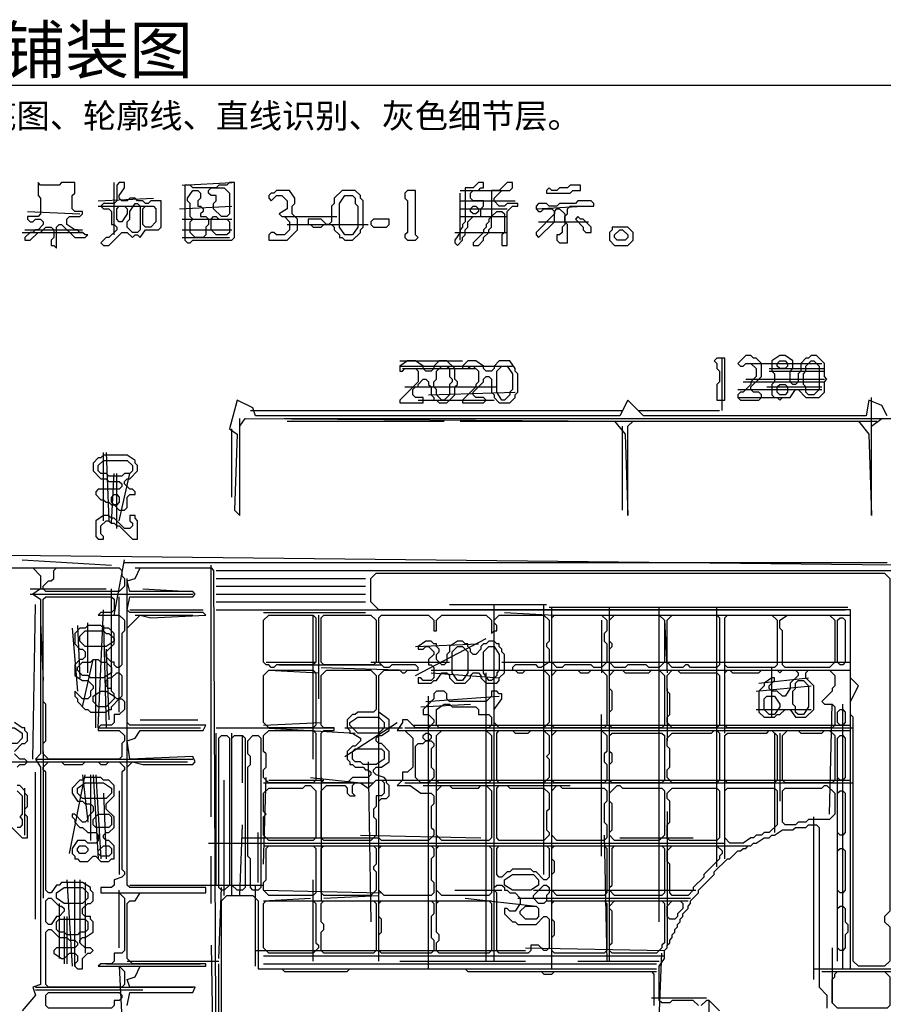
# Model space of a CAD drawing. Header units: millimetres. Extents: x -171 to 29168, y -21389 to 9617.
# Tile 53 of 60: x 11524 to 14160, y 6612 to 9617. Entities that reach past the tile are written whole.
import ezdxf

# ---------------------------------------------------------------- set-up
doc = ezdxf.new("R2010")
doc.units = ezdxf.units.MM
for name, color, linetype in [('REFERENCE_FRAME', 3, 'Continuous'), ('REFERENCE_TEXT', 2, 'Continuous'), ('TRACE_CONTOUR_FINE', 8, 'Continuous'), ('TRACE_CONTOUR_MAJOR', 7, 'Continuous'), ('TRACE_DARK_PIXELS', 250, 'Continuous'), ('TRACE_STRAIGHT_LINES', 4, 'Continuous')]:
    doc.layers.add(name, color=color, linetype=linetype)
doc.styles.add('CHINESE', font='simhei.ttf')

msp = doc.modelspace()

# ---------------------------------------------------------------- linework, layer by layer
at = {"layer": 'REFERENCE_FRAME'}
msp.add_lwpolyline([(10115.4, -184.6), (18884.6, -184.6), (18884.6, 9416.6), (10115.4, 9416.6)], close=True, dxfattribs=at)
at = {"layer": 'TRACE_CONTOUR_FINE'}
for points in [[(12900, 9040), (12908, 9048), (12916, 9048), (12924, 9040), (12924, 9032), (12916, 9024), (12908, 9024), (12900, 9032)], [(13228, 9016), (13220, 9008), (13244, 8984), (13244, 8976), (13252, 8968), (13268, 8968), (13268, 8984), (13244, 9008), (13236, 9008)], [(13340, 8960), (13356, 8976), (13364, 8976), (13380, 8960), (13380, 8952), (13372, 8944), (13348, 8944), (13340, 8952)], [(13836, 8568), (13844, 8576), (13860, 8576), (13868, 8568), (13868, 8560), (13860, 8552), (13844, 8552), (13836, 8560)], [(13836, 8496), (13844, 8504), (13860, 8504), (13868, 8496), (13868, 8480), (13860, 8472), (13844, 8472), (13836, 8480)], [(11804, 8160), (11812, 8168), (11820, 8168), (11828, 8160), (11828, 8144), (11820, 8136), (11812, 8136), (11804, 8144)], [(14028, 7512), (14036, 7512), (14044, 7504), (14044, 7472), (14036, 7464), (14028, 7464), (14020, 7472), (14020, 7504)], [(12756, 7432), (12764, 7440), (12772, 7440), (12780, 7432), (12780, 7424), (12772, 7416), (12764, 7416), (12756, 7424)], [(11700, 7088), (11708, 7096), (11724, 7096), (11732, 7088), (11732, 7080), (11724, 7072), (11708, 7072), (11700, 7080)], [(11764, 7080), (11780, 7096), (11796, 7096), (11804, 7088), (11804, 7072), (11796, 7064), (11772, 7064), (11764, 7072)]]:
    msp.add_lwpolyline(points, close=True, dxfattribs=at)
at = {"layer": 'TRACE_CONTOUR_MAJOR'}
for points in [[(11580, 9120), (11580, 9080), (11588, 9072), (11588, 9024), (11580, 9016), (11548, 9016), (11548, 9008), (11556, 9000), (11564, 9000), (11572, 9008), (11588, 9008), (11596, 9000), (11596, 8992), (11580, 8976), (11572, 8976), (11564, 8968), (11556, 8968), (11540, 8952), (11540, 8944), (11556, 8944), (11580, 8968), (11588, 8968), (11604, 8984), (11620, 8984), (11628, 8976), (11628, 8952), (11620, 8944), (11620, 8928), (11628, 8928), (11636, 8920), (11636, 8984), (11644, 8992), (11652, 8992), (11692, 8952), (11724, 8952), (11732, 8960), (11724, 8960), (11716, 8968), (11708, 8968), (11700, 8976), (11692, 8976), (11668, 8992), (11668, 9008), (11676, 9016), (11708, 9016), (11716, 9024), (11716, 9032), (11692, 9032), (11684, 9040), (11684, 9080), (11692, 9088), (11692, 9120), (11652, 9120), (11644, 9112), (11588, 9112)], [(11956, 9064), (11924, 9064), (11916, 9056), (11908, 9056), (11900, 9064), (11884, 9064), (11876, 9072), (11860, 9072), (11852, 9064), (11836, 9064), (11828, 9072), (11828, 9080), (11844, 9104), (11844, 9120), (11828, 9120), (11820, 9112), (11820, 9064), (11812, 9056), (11780, 9056), (11772, 9048), (11780, 9040), (11796, 9040), (11804, 9032), (11804, 8992), (11812, 8992), (11820, 8984), (11820, 8976), (11796, 8952), (11788, 8952), (11772, 8936), (11780, 8928), (11796, 8928), (11836, 8968), (11852, 8968), (11868, 8952), (11876, 8960), (11884, 8960), (11892, 8952), (11908, 8976), (11948, 8976), (11956, 8984)], [(12180, 9120), (12164, 9120), (12156, 9112), (12132, 9112), (12124, 9104), (12052, 9104), (12044, 9112), (12028, 9112), (12028, 8944), (12036, 8936), (12044, 8936), (12052, 8944), (12172, 8944), (12180, 8952)], [(12940, 9120), (12924, 9120), (12908, 9104), (12884, 9104), (12884, 9000), (12876, 8992), (12876, 8984), (12868, 8976), (12868, 8968), (12852, 8944), (12852, 8936), (12860, 8928), (12876, 8944), (12876, 8952), (12884, 8960), (12884, 8976), (12892, 8984), (12892, 9000), (12908, 9016), (12932, 9016), (12932, 9040), (12940, 9048), (12940, 9064), (12908, 9064), (12900, 9072), (12900, 9088), (12908, 9096), (12924, 9096), (12932, 9104), (12940, 9104)], [(13028, 9120), (13012, 9120), (12988, 9096), (12964, 9096), (12964, 9016), (12956, 9008), (12956, 9000), (12948, 8992), (12948, 8984), (12940, 8976), (12940, 8968), (12908, 8936), (12908, 8928), (12924, 8928), (12940, 8944), (12940, 8952), (12956, 8968), (12956, 8976), (12964, 8984), (12964, 9016), (12980, 9032), (12996, 9032), (13004, 9024), (13004, 8968), (12996, 8960), (12996, 8928), (13012, 8928), (13012, 9032), (13028, 9048), (13044, 9048), (13044, 9056), (13012, 9056), (13004, 9048), (12988, 9048), (12972, 9064), (12972, 9072), (12996, 9096), (13020, 9096), (13028, 9104)], [(13236, 9112), (13204, 9112), (13196, 9104), (13172, 9104), (13164, 9096), (13148, 9096), (13140, 9104), (13132, 9096), (13132, 9088), (13204, 9088), (13212, 9096), (13236, 9096)], [(12052, 9096), (12068, 9096), (12076, 9088), (12076, 9072), (12068, 9064), (12068, 9048), (12076, 9048), (12084, 9040), (12084, 9032), (12076, 9024), (12076, 9016), (12092, 9016), (12100, 9008), (12100, 8992), (12092, 8984), (12092, 8960), (12084, 8952), (12060, 8952), (12044, 8968), (12044, 9000), (12052, 9008), (12044, 9016), (12044, 9056), (12036, 9064), (12036, 9072)], [(12108, 9104), (12148, 9104), (12164, 9088), (12164, 9024), (12156, 9016), (12140, 9016), (12116, 9040), (12116, 9056), (12124, 9064), (12124, 9080), (12108, 9080), (12100, 9088), (12100, 9096)], [(12308, 9096), (12300, 9088), (12292, 9088), (12284, 9080), (12284, 9072), (12292, 9064), (12308, 9080), (12324, 9080), (12340, 9064), (12340, 9040), (12316, 9024), (12324, 9016), (12332, 9016), (12348, 9000), (12348, 8976), (12332, 8960), (12308, 8960), (12300, 8968), (12292, 8968), (12284, 8960), (12284, 8944), (12340, 8944), (12372, 8976), (12372, 9008), (12356, 9024), (12356, 9048), (12364, 9056), (12364, 9072), (12348, 9096)], [(12508, 9096), (12484, 9072), (12484, 9056), (12476, 9048), (12476, 9000), (12468, 8992), (12460, 8992), (12444, 9008), (12404, 9008), (12404, 8992), (12412, 8992), (12420, 8984), (12444, 8984), (12452, 8992), (12476, 8992), (12484, 8984), (12484, 8976), (12500, 8960), (12500, 8952), (12508, 8952), (12516, 8944), (12540, 8944), (12564, 8968), (12564, 8976), (12572, 8984), (12572, 9064), (12564, 9072), (12564, 9080), (12548, 9096)], [(12516, 9080), (12540, 9080), (12548, 9072), (12548, 9056), (12556, 9048), (12556, 8984), (12540, 8960), (12516, 8960), (12500, 8984), (12500, 9056)], [(12708, 9096), (12700, 9088), (12700, 9072), (12708, 9064), (12708, 8968), (12700, 8960), (12700, 8952), (12708, 8944), (12732, 8944), (12740, 8952), (12732, 8960), (12732, 9096)], [(11828, 9048), (11844, 9048), (11852, 9040), (11852, 9024), (11836, 9000), (11828, 9000), (11820, 9008), (11820, 9040)], [(11876, 9056), (11884, 9056), (11892, 9048), (11892, 8976), (11884, 8968), (11868, 8968), (11852, 8984), (11852, 9000), (11860, 9008), (11860, 9032)], [(11908, 9048), (11932, 9048), (11940, 9040), (11940, 9000), (11924, 8984), (11908, 8984), (11900, 8992), (11900, 9040)], [(13276, 9056), (13268, 9064), (13228, 9064), (13220, 9056), (13172, 9056), (13164, 9048), (13140, 9048), (13132, 9056), (13108, 9056), (13100, 9048), (13100, 9040), (13108, 9032), (13116, 9032), (13124, 9040), (13148, 9040), (13156, 9032), (13156, 9024), (13100, 8968), (13100, 8960), (13108, 8952), (13156, 9000), (13156, 9032), (13164, 9040), (13172, 9040), (13188, 9024), (13188, 8992), (13180, 8984), (13180, 8968), (13172, 8960), (13164, 8960), (13164, 8944), (13172, 8936), (13196, 8936), (13196, 8992), (13188, 9000), (13188, 9016), (13196, 9024), (13196, 9040), (13204, 9048), (13276, 9048)], [(12108, 9008), (12116, 9016), (12124, 9016), (12132, 9008), (12156, 9008), (12164, 9000), (12164, 8968), (12156, 8960), (12124, 8960), (12108, 8976)], [(12596, 9000), (12596, 8992), (12604, 8984), (12644, 8984), (12652, 8992), (12652, 9008), (12604, 9008)], [(13324, 8968), (13324, 8944), (13340, 8928), (13380, 8928), (13396, 8944), (13396, 8968), (13380, 8984), (13332, 8984), (13332, 8976)], [(12684, 8560), (12684, 8544), (12692, 8544), (12700, 8552), (12732, 8552), (12740, 8544), (12740, 8512), (12684, 8456), (12684, 8448), (12756, 8448), (12756, 8464), (12732, 8464), (12724, 8472), (12724, 8488), (12732, 8496), (12740, 8496), (12740, 8504), (12756, 8520), (12764, 8520), (12772, 8512), (12772, 8504), (12780, 8496), (12780, 8472), (12788, 8464), (12788, 8456), (12796, 8456), (12804, 8448), (12828, 8448), (12852, 8472), (12852, 8496), (12860, 8504), (12860, 8512), (12852, 8520), (12852, 8552), (12828, 8576), (12804, 8576), (12788, 8560), (12788, 8552), (12780, 8544), (12764, 8544), (12756, 8552), (12756, 8560), (12732, 8576), (12708, 8576)], [(12876, 8560), (12876, 8552), (12892, 8552), (12900, 8560), (12908, 8560), (12924, 8544), (12924, 8512), (12916, 8504), (12916, 8496), (12876, 8456), (12876, 8448), (12940, 8448), (12948, 8456), (12940, 8464), (12916, 8464), (12908, 8472), (12908, 8480), (12940, 8512), (12940, 8520), (12948, 8528), (12956, 8528), (12964, 8520), (12964, 8480), (12972, 8472), (12972, 8464), (12988, 8448), (13020, 8448), (13036, 8464), (13036, 8472), (13044, 8480), (13044, 8536), (13036, 8544), (13036, 8552), (13020, 8576), (12988, 8576), (12972, 8560), (12972, 8552), (12964, 8544), (12948, 8544), (12940, 8552), (12940, 8560), (12916, 8576), (12892, 8576)], [(13652, 8584), (13644, 8576), (13652, 8568), (13652, 8552), (13660, 8544), (13660, 8512), (13652, 8504), (13652, 8456), (13676, 8456), (13676, 8584)], [(13740, 8592), (13716, 8568), (13724, 8560), (13732, 8560), (13740, 8568), (13756, 8568), (13772, 8552), (13772, 8528), (13756, 8512), (13756, 8504), (13732, 8480), (13724, 8480), (13716, 8472), (13716, 8464), (13724, 8456), (13780, 8456), (13788, 8464), (13788, 8472), (13780, 8480), (13764, 8480), (13756, 8488), (13756, 8496), (13788, 8528), (13788, 8568), (13772, 8584), (13764, 8584), (13756, 8592)], [(13820, 8576), (13820, 8544), (13828, 8536), (13828, 8512), (13820, 8504), (13820, 8472), (13828, 8464), (13836, 8464), (13844, 8456), (13852, 8464), (13876, 8464), (13892, 8488), (13900, 8488), (13924, 8464), (13964, 8464), (13980, 8480), (13980, 8512), (13988, 8520), (13980, 8528), (13980, 8568), (13956, 8592), (13940, 8592), (13932, 8584), (13924, 8584), (13908, 8568), (13908, 8544), (13900, 8536), (13900, 8512), (13892, 8504), (13884, 8504), (13876, 8512), (13876, 8544), (13884, 8552), (13884, 8576), (13860, 8592), (13844, 8592)], [(13940, 8576), (13948, 8576), (13964, 8560), (13964, 8488), (13948, 8472), (13932, 8472), (13924, 8480), (13924, 8496), (13916, 8504), (13916, 8536), (13924, 8544), (13924, 8560)], [(12812, 8560), (12828, 8560), (12836, 8552), (12836, 8528), (12844, 8520), (12844, 8512), (12836, 8504), (12836, 8472), (12820, 8456), (12812, 8456), (12796, 8472), (12796, 8488), (12788, 8496), (12788, 8512), (12796, 8520), (12796, 8544)], [(12996, 8560), (13012, 8560), (13028, 8536), (13028, 8488), (13020, 8480), (13020, 8472), (13004, 8456), (12996, 8456), (12980, 8480), (12980, 8544)], [(11780, 8288), (11772, 8280), (11764, 8280), (11748, 8264), (11748, 8240), (11772, 8216), (11788, 8216), (11796, 8208), (11828, 8208), (11836, 8200), (11836, 8192), (11828, 8184), (11764, 8184), (11756, 8176), (11756, 8168), (11772, 8152), (11780, 8152), (11788, 8144), (11796, 8144), (11804, 8136), (11812, 8136), (11828, 8120), (11844, 8120), (11852, 8128), (11852, 8160), (11860, 8168), (11876, 8168), (11876, 8176), (11868, 8184), (11860, 8184), (11844, 8200), (11844, 8208), (11852, 8216), (11860, 8216), (11884, 8240), (11884, 8256), (11876, 8264), (11876, 8272), (11852, 8288)], [(11764, 8256), (11780, 8272), (11852, 8272), (11868, 8256), (11868, 8240), (11860, 8232), (11844, 8232), (11836, 8224), (11796, 8224), (11788, 8232), (11772, 8232), (11764, 8240)], [(11756, 8088), (11756, 8040), (11764, 8032), (11780, 8032), (11780, 8040), (11772, 8048), (11772, 8072), (11788, 8088), (11796, 8088), (11804, 8080), (11812, 8080), (11820, 8072), (11828, 8072), (11868, 8032), (11884, 8032), (11884, 8088), (11876, 8096), (11876, 8104), (11860, 8104), (11860, 8088), (11868, 8080), (11868, 8072), (11860, 8064), (11844, 8064), (11812, 8096), (11804, 8096), (11796, 8104), (11780, 8104)], [(11596, 7880), (11596, 7888), (11612, 7904), (11620, 7904), (11628, 7912), (11628, 7936), (11636, 7944), (11828, 7944), (11836, 7936), (11836, 7920), (11844, 7912), (11844, 7888), (11828, 7872), (11604, 7872)], [(12596, 7912), (12612, 7928), (14164, 7928), (14180, 7912), (14180, 6896), (14164, 6880), (14164, 6864), (14180, 6848), (14180, 6744), (14164, 6728), (14084, 6728), (14068, 6744), (14068, 7488), (14060, 7496), (14060, 7536), (14084, 7584), (14060, 7608), (14060, 7816), (12620, 7816), (12596, 7840)], [(11604, 7856), (11804, 7856), (11812, 7848), (11812, 7816), (11804, 7808), (11772, 7808), (11764, 7800), (11828, 7800), (11844, 7784), (11844, 7752), (11836, 7744), (11836, 7648), (11828, 7640), (11820, 7640), (11812, 7648), (11812, 7656), (11804, 7656), (11788, 7672), (11788, 7688), (11812, 7712), (11812, 7744), (11796, 7760), (11780, 7760), (11772, 7768), (11732, 7768), (11724, 7760), (11708, 7760), (11692, 7744), (11692, 7712), (11708, 7696), (11716, 7696), (11724, 7688), (11724, 7672), (11716, 7664), (11708, 7664), (11692, 7648), (11692, 7616), (11716, 7600), (11732, 7600), (11748, 7584), (11748, 7576), (11740, 7568), (11740, 7552), (11732, 7544), (11716, 7544), (11692, 7568), (11692, 7552), (11700, 7544), (11700, 7536), (11724, 7512), (11732, 7512), (11740, 7504), (11788, 7504), (11796, 7512), (11804, 7512), (11804, 7520), (11828, 7544), (11836, 7544), (11844, 7536), (11844, 7512), (11828, 7496), (11812, 7496), (11812, 7472), (11804, 7464), (11772, 7464), (11764, 7456), (11764, 7448), (11828, 7448), (11844, 7432), (11844, 7416), (11836, 7408), (11836, 7368), (11828, 7360), (11612, 7360), (11596, 7376), (11596, 7408), (11604, 7416), (11604, 7528), (11596, 7536), (11596, 7848)], [(12268, 7784), (12284, 7800), (12420, 7800), (12428, 7792), (12428, 7656), (12420, 7648), (12308, 7648), (12300, 7640), (12292, 7640), (12284, 7648), (12276, 7648), (12268, 7656)], [(12444, 7792), (12452, 7800), (12596, 7800), (12612, 7784), (12612, 7656), (12604, 7648), (12452, 7648), (12444, 7656)], [(13124, 7800), (13140, 7784), (13140, 7720), (13132, 7712), (13132, 7704), (13140, 7696), (13140, 7656), (13116, 7640), (13108, 7640), (13100, 7648), (13036, 7648), (13028, 7640), (13028, 7632), (13036, 7632), (13044, 7624), (13060, 7624), (13068, 7632), (13124, 7632), (13140, 7616), (13140, 7472), (13124, 7456), (12988, 7456), (12972, 7472), (12972, 7512), (12996, 7544), (12996, 7560), (12988, 7560), (12980, 7568), (12964, 7568), (12964, 7552), (12948, 7536), (12836, 7536), (12828, 7544), (12828, 7560), (12820, 7568), (12796, 7568), (12788, 7560), (12788, 7544), (12756, 7512), (12756, 7496), (12772, 7496), (12788, 7480), (12788, 7472), (12772, 7456), (12732, 7456), (12708, 7480), (12692, 7480), (12692, 7472), (12676, 7448), (12700, 7448), (12724, 7424), (12724, 7336), (12708, 7320), (12692, 7320), (12692, 7296), (12676, 7280), (12716, 7280), (12748, 7256), (12780, 7256), (12788, 7248), (12788, 7224), (12780, 7216), (12780, 7152), (12788, 7144), (12788, 7128), (12772, 7112), (12628, 7112), (12620, 7120), (12620, 7232), (12628, 7240), (12644, 7240), (12652, 7248), (12652, 7280), (12644, 7288), (12644, 7296), (12636, 7304), (12612, 7312), (12604, 7320), (12604, 7328), (12612, 7336), (12628, 7336), (12652, 7352), (12652, 7384), (12628, 7408), (12620, 7408), (12612, 7416), (12612, 7424), (12620, 7432), (12628, 7432), (12652, 7448), (12652, 7480), (12620, 7504), (12620, 7616), (12636, 7632), (12684, 7632), (12692, 7624), (12700, 7624), (12708, 7632), (12740, 7632), (12740, 7640), (12732, 7648), (12660, 7648), (12652, 7640), (12636, 7640), (12620, 7656), (12620, 7792), (12628, 7800), (12772, 7800), (12788, 7784), (12788, 7752), (12796, 7752), (12796, 7784), (12812, 7800), (12948, 7800), (12964, 7784), (12964, 7744), (12972, 7752), (12980, 7752), (12980, 7768), (12972, 7776), (12972, 7784), (12988, 7800)], [(13148, 7792), (13156, 7800), (13300, 7800), (13316, 7784), (13316, 7752), (13308, 7744), (13308, 7720), (13316, 7712), (13316, 7656), (13300, 7640), (13276, 7640), (13268, 7648), (13188, 7648), (13180, 7640), (13164, 7640), (13148, 7656)], [(13340, 7800), (13476, 7800), (13492, 7784), (13492, 7656), (13476, 7640), (13444, 7640), (13436, 7648), (13380, 7648), (13372, 7640), (13340, 7640), (13324, 7656), (13324, 7696), (13332, 7704), (13332, 7712), (13324, 7720), (13324, 7784)], [(13516, 7800), (13652, 7800), (13660, 7792), (13660, 7648), (13652, 7640), (13572, 7640), (13564, 7648), (13556, 7648), (13548, 7640), (13516, 7640), (13500, 7656), (13500, 7784)], [(13676, 7792), (13684, 7800), (13820, 7800), (13836, 7784), (13836, 7648), (13828, 7640), (13684, 7640), (13676, 7648)], [(13844, 7784), (13868, 7800), (13996, 7800), (14012, 7784), (14012, 7656), (13996, 7640), (13860, 7640), (13852, 7648), (13852, 7752), (13844, 7760)], [(14028, 7792), (14036, 7792), (14044, 7784), (14044, 7656), (14036, 7648), (14028, 7648), (14020, 7656), (14020, 7784)], [(11708, 7736), (11724, 7752), (11780, 7752), (11788, 7744), (11796, 7744), (11812, 7728), (11812, 7720), (11788, 7704), (11724, 7704), (11708, 7720)], [(12740, 7704), (12740, 7696), (12756, 7696), (12764, 7704), (12772, 7704), (12788, 7688), (12788, 7680), (12772, 7664), (12772, 7648), (12780, 7648), (12788, 7640), (12788, 7608), (12780, 7600), (12756, 7600), (12748, 7608), (12740, 7608), (12740, 7592), (12780, 7592), (12788, 7600), (12796, 7600), (12812, 7624), (12828, 7624), (12836, 7616), (12836, 7608), (12852, 7592), (12884, 7592), (12900, 7608), (12900, 7616), (12908, 7624), (12924, 7624), (12932, 7616), (12932, 7608), (12948, 7592), (12980, 7592), (12988, 7600), (12988, 7608), (13004, 7624), (13004, 7680), (12996, 7688), (12996, 7696), (12988, 7704), (12988, 7712), (12980, 7712), (12972, 7720), (12956, 7720), (12948, 7712), (12940, 7712), (12932, 7704), (12932, 7696), (12916, 7680), (12908, 7680), (12900, 7688), (12900, 7696), (12892, 7704), (12892, 7712), (12884, 7712), (12876, 7720), (12860, 7720), (12836, 7704), (12836, 7688), (12828, 7680), (12828, 7656), (12820, 7648), (12812, 7648), (12796, 7664), (12796, 7680), (12804, 7688), (12804, 7696), (12796, 7704), (12796, 7712), (12788, 7712), (12780, 7720), (12764, 7720)], [(12860, 7704), (12876, 7704), (12892, 7688), (12892, 7624), (12876, 7600), (12860, 7600), (12844, 7624), (12844, 7688)], [(12956, 7704), (12972, 7704), (12988, 7680), (12988, 7632), (12980, 7624), (12980, 7616), (12964, 7600), (12956, 7600), (12940, 7624), (12940, 7688)], [(11700, 7640), (11716, 7656), (11740, 7656), (11748, 7664), (11764, 7664), (11772, 7656), (11788, 7656), (11804, 7640), (11804, 7624), (11780, 7608), (11740, 7608), (11732, 7616), (11716, 7616), (11700, 7632)], [(11820, 7624), (11828, 7624), (11836, 7616), (11836, 7552), (11828, 7544), (11820, 7544), (11812, 7552), (11812, 7560), (11804, 7568), (11804, 7576), (11796, 7576), (11788, 7584), (11788, 7600), (11796, 7608), (11804, 7608)], [(12284, 7632), (12420, 7632), (12428, 7624), (12428, 7464), (12420, 7456), (12284, 7456), (12268, 7472), (12268, 7616)], [(12460, 7632), (12596, 7632), (12612, 7616), (12612, 7512), (12604, 7504), (12556, 7504), (12548, 7496), (12540, 7496), (12524, 7480), (12524, 7456), (12532, 7448), (12532, 7440), (12540, 7440), (12564, 7424), (12564, 7416), (12548, 7400), (12540, 7400), (12524, 7384), (12524, 7360), (12532, 7352), (12532, 7344), (12540, 7344), (12548, 7336), (12572, 7336), (12580, 7328), (12588, 7328), (12596, 7320), (12596, 7312), (12588, 7304), (12540, 7304), (12524, 7288), (12452, 7288), (12444, 7296), (12444, 7440), (12452, 7448), (12484, 7448), (12484, 7456), (12452, 7456), (12444, 7464), (12444, 7616)], [(13164, 7632), (13228, 7632), (13236, 7624), (13260, 7624), (13268, 7632), (13300, 7632), (13316, 7616), (13316, 7464), (13308, 7456), (13156, 7456), (13148, 7464), (13148, 7616)], [(13340, 7632), (13364, 7632), (13372, 7624), (13444, 7624), (13452, 7632), (13476, 7632), (13492, 7616), (13492, 7464), (13484, 7456), (13332, 7456), (13324, 7464), (13324, 7504), (13332, 7512), (13332, 7568), (13324, 7576), (13324, 7616)], [(13516, 7632), (13532, 7632), (13540, 7624), (13652, 7624), (13660, 7616), (13660, 7464), (13652, 7456), (13516, 7456), (13500, 7472), (13500, 7488), (13508, 7496), (13508, 7560), (13500, 7568), (13500, 7616)], [(13676, 7624), (13684, 7632), (13692, 7632), (13700, 7624), (13780, 7624), (13788, 7632), (13836, 7632), (13844, 7624), (13852, 7632), (13892, 7632), (13900, 7624), (13900, 7616), (13876, 7592), (13876, 7576), (13860, 7552), (13852, 7552), (13836, 7568), (13820, 7568), (13812, 7576), (13812, 7584), (13828, 7600), (13828, 7608), (13820, 7608), (13796, 7592), (13796, 7584), (13780, 7568), (13780, 7504), (13796, 7488), (13828, 7488), (13836, 7496), (13844, 7496), (13860, 7512), (13876, 7512), (13892, 7488), (13924, 7488), (13948, 7512), (13948, 7584), (13924, 7608), (13924, 7624), (13932, 7632), (13996, 7632), (14012, 7616), (14012, 7584), (14004, 7576), (14004, 7568), (13972, 7536), (13980, 7528), (14004, 7528), (14012, 7520), (14012, 7464), (14004, 7456), (13684, 7456), (13676, 7464)], [(13900, 7600), (13916, 7600), (13932, 7584), (13932, 7520), (13916, 7496), (13900, 7496), (13892, 7504), (13892, 7520), (13884, 7528), (13884, 7568), (13892, 7576), (13892, 7592)], [(11748, 7536), (11748, 7552), (11772, 7568), (11788, 7568), (11812, 7552), (11812, 7544), (11788, 7520), (11764, 7520)], [(13804, 7552), (13828, 7552), (13844, 7528), (13844, 7520), (13828, 7496), (13812, 7496), (13796, 7512), (13796, 7544)], [(12796, 7512), (12820, 7528), (12836, 7528), (12844, 7520), (12916, 7520), (12924, 7512), (12924, 7496), (12956, 7496), (12964, 7488), (12964, 7464), (12956, 7456), (12804, 7456), (12796, 7464)], [(12532, 7472), (12556, 7488), (12620, 7488), (12636, 7472), (12636, 7456), (12620, 7440), (12556, 7440), (12532, 7464)], [(11436, 7440), (11460, 7456), (11508, 7456), (11532, 7440), (11532, 7424), (11516, 7408), (11452, 7408), (11436, 7424)], [(12140, 7432), (12156, 7432), (12164, 7424), (12164, 6976), (12148, 6960), (12140, 6960), (12132, 6968), (12132, 7424)], [(12180, 7432), (12204, 7432), (12212, 7424), (12212, 6968), (12204, 6960), (12188, 6960), (12172, 6976), (12172, 7424)], [(12236, 7432), (12252, 7432), (12260, 7424), (12260, 6968), (12252, 6960), (12236, 6960), (12228, 6968), (12228, 7056), (12220, 7064), (12220, 7336), (12228, 7344), (12228, 7368), (12220, 7376), (12220, 7416)], [(12284, 7448), (12420, 7448), (12428, 7440), (12428, 7296), (12420, 7288), (12284, 7288), (12268, 7304), (12268, 7328), (12276, 7336), (12276, 7376), (12268, 7384), (12268, 7432)], [(12796, 7432), (12812, 7448), (12948, 7448), (12964, 7432), (12964, 7296), (12956, 7288), (12804, 7288), (12796, 7296)], [(12980, 7440), (12988, 7448), (13028, 7448), (13036, 7440), (13076, 7440), (13084, 7448), (13124, 7448), (13140, 7432), (13140, 7376), (13132, 7368), (13140, 7360), (13140, 7304), (13124, 7288), (12988, 7288), (12980, 7296)], [(13148, 7432), (13164, 7448), (13300, 7448), (13316, 7432), (13316, 7384), (13308, 7376), (13308, 7352), (13316, 7344), (13316, 7296), (13308, 7288), (13156, 7288), (13148, 7296)], [(13324, 7432), (13332, 7440), (13484, 7440), (13492, 7432), (13492, 7296), (13484, 7288), (13332, 7288), (13324, 7296), (13324, 7344), (13332, 7352), (13332, 7376), (13324, 7384)], [(13652, 7448), (13660, 7440), (13660, 7296), (13652, 7288), (13516, 7288), (13500, 7304), (13500, 7328), (13508, 7336), (13508, 7392), (13500, 7400), (13500, 7424), (13516, 7440), (13636, 7440), (13644, 7448)], [(13820, 7448), (13836, 7432), (13836, 7296), (13828, 7288), (13684, 7288), (13676, 7296), (13676, 7432), (13684, 7440), (13804, 7440), (13812, 7448)], [(13868, 7448), (13900, 7448), (13908, 7440), (13972, 7440), (13980, 7448), (13996, 7448), (14012, 7432), (14012, 7296), (14004, 7288), (13860, 7288), (13852, 7296), (13852, 7432)], [(14028, 7432), (14036, 7432), (14044, 7424), (14044, 7304), (14036, 7296), (14028, 7296), (14020, 7304), (14020, 7424)], [(12764, 7416), (12780, 7416), (12788, 7408), (12788, 7400), (12780, 7392), (12780, 7336), (12788, 7328), (12788, 7304), (12772, 7288), (12748, 7288), (12732, 7304), (12732, 7400), (12740, 7408), (12756, 7408)], [(12540, 7384), (12548, 7392), (12628, 7392), (12636, 7384), (12636, 7360), (12612, 7344), (12572, 7344), (12564, 7352), (12548, 7352), (12540, 7360)], [(11612, 7352), (11652, 7352), (11660, 7344), (11716, 7344), (11724, 7352), (11764, 7352), (11772, 7344), (11788, 7344), (11796, 7352), (11828, 7352), (11844, 7336), (11844, 7328), (11836, 7320), (11836, 7024), (11844, 7016), (11844, 7008), (11836, 7000), (11812, 6992), (11812, 6976), (11804, 6968), (11772, 6968), (11772, 6952), (11828, 6952), (11844, 6936), (11844, 6776), (11836, 6768), (11812, 6768), (11812, 6744), (11804, 6736), (11772, 6736), (11764, 6728), (11828, 6728), (11844, 6712), (11844, 6672), (11836, 6664), (11612, 6664), (11604, 6672), (11604, 6832), (11612, 6840), (11620, 6840), (11644, 6816), (11668, 6816), (11676, 6808), (11692, 6808), (11700, 6800), (11700, 6792), (11692, 6784), (11636, 6784), (11628, 6776), (11628, 6768), (11652, 6752), (11660, 6752), (11676, 6768), (11692, 6768), (11700, 6760), (11700, 6744), (11692, 6736), (11692, 6728), (11700, 6720), (11716, 6720), (11716, 6752), (11732, 6768), (11740, 6768), (11748, 6776), (11740, 6784), (11724, 6784), (11708, 6800), (11708, 6808), (11716, 6816), (11724, 6816), (11748, 6832), (11748, 6864), (11740, 6872), (11740, 6880), (11724, 6880), (11716, 6888), (11716, 6904), (11732, 6920), (11740, 6920), (11748, 6928), (11748, 6952), (11740, 6960), (11740, 6968), (11716, 6984), (11652, 6984), (11644, 6976), (11636, 6976), (11620, 6952), (11612, 6952), (11604, 6960), (11604, 7320), (11596, 7328), (11596, 7336)], [(11724, 7304), (11716, 7296), (11708, 7296), (11684, 7272), (11684, 7256), (11700, 7232), (11716, 7232), (11724, 7224), (11740, 7224), (11748, 7216), (11748, 7200), (11732, 7184), (11732, 7176), (11724, 7168), (11716, 7168), (11692, 7192), (11684, 7192), (11684, 7184), (11692, 7176), (11692, 7168), (11708, 7152), (11716, 7152), (11732, 7136), (11756, 7136), (11764, 7128), (11764, 7112), (11756, 7104), (11732, 7104), (11724, 7112), (11700, 7112), (11684, 7088), (11684, 7072), (11692, 7064), (11692, 7056), (11700, 7056), (11708, 7048), (11732, 7048), (11748, 7064), (11756, 7064), (11772, 7048), (11796, 7048), (11804, 7056), (11812, 7056), (11812, 7096), (11796, 7112), (11788, 7112), (11780, 7120), (11780, 7128), (11788, 7136), (11796, 7136), (11812, 7152), (11812, 7184), (11788, 7208), (11788, 7224), (11812, 7248), (11812, 7280), (11796, 7296), (11780, 7296), (11772, 7304)], [(11700, 7272), (11724, 7288), (11780, 7288), (11804, 7272), (11804, 7256), (11788, 7240), (11716, 7240), (11700, 7256)], [(12412, 7280), (12428, 7264), (12428, 7120), (12420, 7112), (12284, 7112), (12268, 7128), (12268, 7184), (12276, 7192), (12268, 7200), (12268, 7256), (12284, 7272), (12388, 7272), (12396, 7280)], [(12628, 7296), (12636, 7288), (12636, 7256), (12628, 7248), (12612, 7248), (12612, 7216), (12604, 7208), (12604, 7184), (12612, 7176), (12612, 7128), (12596, 7112), (12452, 7112), (12444, 7120), (12444, 7264), (12460, 7280), (12516, 7280), (12524, 7272), (12524, 7256), (12532, 7248), (12548, 7248), (12540, 7256), (12540, 7280), (12548, 7288), (12564, 7288), (12588, 7272), (12612, 7296)], [(12812, 7280), (12836, 7280), (12844, 7272), (12924, 7272), (12932, 7280), (12948, 7280), (12964, 7264), (12964, 7120), (12956, 7112), (12812, 7112), (12796, 7128), (12796, 7264)], [(12980, 7272), (12988, 7280), (13012, 7280), (13020, 7272), (13124, 7272), (13140, 7256), (13140, 7208), (13132, 7200), (13132, 7144), (13140, 7136), (13140, 7128), (13124, 7112), (12988, 7112), (12980, 7120)], [(13164, 7280), (13172, 7280), (13180, 7272), (13308, 7272), (13316, 7264), (13316, 7232), (13308, 7224), (13308, 7168), (13316, 7160), (13316, 7120), (13308, 7112), (13164, 7112), (13148, 7128), (13148, 7264)], [(13348, 7280), (13356, 7280), (13364, 7272), (13484, 7272), (13492, 7264), (13492, 7128), (13476, 7112), (13340, 7112), (13324, 7128), (13324, 7136), (13332, 7144), (13332, 7224), (13324, 7232), (13324, 7256)], [(14012, 7256), (14012, 7192), (13996, 7176), (13932, 7176), (13924, 7168), (13900, 7168), (13892, 7160), (13860, 7160), (13852, 7168), (13852, 7264), (13860, 7272), (13972, 7272), (13980, 7280), (13988, 7280)], [(13516, 7272), (13652, 7272), (13660, 7264), (13660, 7120), (13652, 7112), (13508, 7112), (13500, 7120), (13500, 7160), (13508, 7168), (13508, 7232), (13500, 7240), (13500, 7256)], [(13676, 7264), (13684, 7272), (13828, 7272), (13836, 7264), (13836, 7160), (13812, 7136), (13796, 7136), (13788, 7128), (13772, 7128), (13764, 7120), (13756, 7120), (13732, 7104), (13692, 7104), (13676, 7120)], [(14028, 7264), (14036, 7264), (14044, 7256), (14044, 7136), (14036, 7128), (14028, 7128), (14020, 7136), (14020, 7256)], [(11748, 7176), (11764, 7192), (11796, 7192), (11804, 7184), (11804, 7160), (11796, 7152), (11756, 7152), (11748, 7160)], [(12276, 7088), (12284, 7096), (12420, 7096), (12428, 7088), (12428, 6952), (12420, 6944), (12284, 6944), (12268, 6960), (12268, 6984), (12276, 6992)], [(12444, 7088), (12452, 7096), (12604, 7096), (12612, 7088), (12612, 7040), (12604, 7032), (12604, 7024), (12612, 7016), (12612, 6960), (12596, 6944), (12452, 6944), (12444, 6952)], [(12620, 7088), (12628, 7096), (12780, 7096), (12788, 7088), (12788, 7064), (12780, 7056), (12780, 6992), (12788, 6984), (12788, 6952), (12780, 6944), (12636, 6944), (12620, 6960)], [(12796, 7088), (12804, 7096), (12956, 7096), (12964, 7088), (12964, 6952), (12956, 6944), (12812, 6944), (12796, 6960)], [(12980, 7088), (12988, 7096), (13132, 7096), (13140, 7088), (13140, 7000), (13132, 6992), (13124, 6992), (13100, 7016), (13092, 7016), (13084, 7024), (13028, 7024), (13020, 7016), (13012, 7016), (12996, 7000), (12988, 7000), (12980, 7008)], [(13148, 7088), (13156, 7096), (13308, 7096), (13316, 7088), (13316, 6952), (13308, 6944), (13164, 6944), (13148, 6960), (13148, 7008), (13156, 7016), (13156, 7048), (13148, 7056)], [(13332, 7088), (13340, 7096), (13484, 7096), (13492, 7088), (13492, 6952), (13484, 6944), (13340, 6944), (13324, 6960), (13324, 6968), (13332, 6976)], [(13652, 7096), (13668, 7080), (13668, 7072), (13660, 7064), (13660, 7056), (13612, 7008), (13612, 7000), (13580, 6968), (13580, 6960), (13564, 6944), (13516, 6944), (13508, 6952), (13508, 7040), (13500, 7048), (13500, 7080), (13516, 7096)], [(14028, 7088), (14036, 7088), (14044, 7080), (14044, 6960), (14036, 6952), (14028, 6952), (14020, 6960), (14020, 7080)], [(13004, 6992), (13028, 7008), (13092, 7008), (13108, 6992), (13108, 6976), (13084, 6960), (13028, 6960), (13004, 6976)], [(12980, 6976), (12996, 6976), (13004, 6968), (13004, 6960), (13012, 6960), (13020, 6952), (13036, 6952), (13052, 6936), (13052, 6920), (13036, 6896), (13020, 6896), (13012, 6904), (13004, 6904), (13004, 6888), (13028, 6864), (13036, 6864), (13044, 6856), (13100, 6856), (13124, 6880), (13132, 6880), (13140, 6872), (13140, 6784), (13132, 6776), (13124, 6776), (13108, 6792), (13084, 6792), (13084, 6776), (13076, 6768), (12988, 6768), (12980, 6776), (12980, 6952), (12972, 6960), (12972, 6968)], [(13132, 6976), (13140, 6968), (13140, 6952), (13132, 6944), (13132, 6928), (13124, 6920), (13108, 6920), (13092, 6936), (13092, 6944), (13124, 6976)], [(11636, 6952), (11660, 6968), (11716, 6968), (11732, 6952), (11732, 6936), (11716, 6920), (11660, 6920), (11636, 6936)], [(11612, 6936), (11620, 6936), (11644, 6912), (11652, 6912), (11660, 6904), (11660, 6896), (11644, 6880), (11636, 6880), (11620, 6856), (11612, 6856), (11604, 6864), (11604, 6928)], [(12268, 6920), (12276, 6928), (12420, 6928), (12428, 6920), (12428, 6800), (12436, 6792), (12436, 6784), (12420, 6768), (12284, 6768), (12268, 6784)], [(12444, 6920), (12452, 6928), (12604, 6928), (12612, 6920), (12612, 6776), (12604, 6768), (12452, 6768), (12444, 6776), (12444, 6832), (12452, 6840), (12452, 6856), (12444, 6864)], [(12620, 6920), (12628, 6928), (12780, 6928), (12788, 6920), (12788, 6888), (12780, 6880), (12780, 6816), (12788, 6808), (12788, 6776), (12780, 6768), (12628, 6768), (12620, 6776), (12620, 6824), (12628, 6832), (12628, 6872), (12620, 6880)], [(12796, 6920), (12804, 6928), (12956, 6928), (12964, 6920), (12964, 6776), (12956, 6768), (12804, 6768), (12796, 6776), (12796, 6800), (12804, 6808), (12804, 6824), (12796, 6832)], [(13052, 6896), (13068, 6912), (13100, 6912), (13108, 6904), (13108, 6880), (13100, 6872), (13068, 6872), (13052, 6888)], [(13148, 6920), (13156, 6928), (13308, 6928), (13316, 6920), (13316, 6776), (13308, 6768), (13156, 6768), (13148, 6776), (13148, 6816), (13156, 6824), (13156, 6864), (13148, 6872)], [(13340, 6928), (13484, 6928), (13492, 6920), (13492, 6800), (13484, 6792), (13484, 6784), (13468, 6768), (13332, 6768), (13324, 6776), (13324, 6792), (13332, 6800), (13332, 6896), (13324, 6904), (13324, 6912)], [(13540, 6928), (13548, 6920), (13548, 6904), (13532, 6888), (13532, 6880), (13524, 6872), (13508, 6872), (13500, 6880), (13500, 6912), (13516, 6928)], [(14028, 6912), (14036, 6912), (14044, 6904), (14044, 6864), (14052, 6856), (14052, 6832), (14044, 6824), (14044, 6784), (14036, 6776), (14028, 6776), (14020, 6784), (14020, 6904)], [(11636, 6864), (11644, 6872), (11724, 6872), (11732, 6864), (11732, 6840), (11724, 6832), (11708, 6832), (11700, 6824), (11668, 6824), (11660, 6832), (11644, 6832), (11636, 6840)], [(14012, 6704), (14020, 6712), (14164, 6712), (14180, 6696), (14180, 6608), (14172, 6600), (14020, 6600), (14004, 6616), (14004, 6688), (14012, 6696)], [(11604, 6608), (11604, 6640), (11612, 6648), (11828, 6648), (11836, 6640), (11836, 6632), (11828, 6624), (11812, 6624), (11812, 6608), (11804, 6600), (11612, 6600)]]:
    msp.add_lwpolyline(points, close=True, dxfattribs=at)
for points in [[(14172, 8408), (14156, 8440), (14116, 8456), (14108, 8408), (13428, 8408), (13380, 8456), (13356, 8408), (12244, 8408), (12236, 8432), (12188, 8456), (12164, 8368), (12188, 8352), (12180, 8120), (12196, 8104), (12196, 8376), (12212, 8400), (13340, 8392), (13372, 8352), (13380, 8104), (13380, 8376), (13396, 8392), (14084, 8392), (14116, 8352), (14124, 8104), (14124, 8376), (14156, 8400), (16540, 8392)], [(14188, 7952), (11308, 7984)], [(11348, 5648), (11348, 6640), (11412, 6648), (11412, 6664), (11348, 6672), (11348, 7856), (11412, 7856), (11412, 7872), (11356, 7872), (11348, 7904), (11388, 7944), (11564, 7944), (11588, 7920), (11588, 7880), (11564, 7864), (11588, 7848), (11588, 7376), (11572, 7360), (11588, 7336), (11588, 6672), (11564, 6664), (11572, 6640), (11532, 6592)], [(11852, 6608), (11860, 6648), (12052, 6648), (12060, 6664), (11860, 6664), (11852, 6688), (11876, 6696), (11892, 6728), (12092, 6728), (12092, 6736), (11868, 6736), (11852, 6752), (11852, 6920), (11860, 6928), (11876, 6928), (11892, 6952), (12092, 6952), (12092, 6968), (11860, 6968), (11852, 6976), (11852, 7336), (11868, 7352), (11900, 7344), (12052, 7344), (12060, 7352), (12052, 7368), (11860, 7360), (11852, 7416), (11876, 7424), (11892, 7448), (12084, 7448), (12092, 7464), (11860, 7464), (11852, 7472), (11852, 7760), (11892, 7800), (11924, 7792), (12092, 7800), (12084, 7808), (11860, 7808), (11852, 7816), (11860, 7856), (12052, 7856), (12060, 7864), (12052, 7872), (11860, 7872), (11852, 7904), (11876, 7912), (11892, 7944), (12108, 7944), (12116, 7936), (12124, 6136)], [(11508, 7384), (11532, 7408), (11540, 7408), (11548, 7416), (11548, 7440), (11540, 7448), (11540, 7456), (11532, 7456), (11508, 7472)], [(11516, 7336), (11524, 7344), (11540, 7344), (11548, 7352), (11540, 7360), (11524, 7360), (11508, 7376)], [(11484, 7168), (11532, 7120), (11548, 7120), (11548, 7184), (11540, 7192), (11540, 7208), (11548, 7216), (11548, 7248), (11540, 7256), (11540, 7264), (11524, 7280), (11516, 7280)], [(11516, 7264), (11532, 7248), (11532, 7192), (11524, 7184), (11532, 7176), (11532, 7160), (11524, 7152), (11516, 7152)], [(13596, 6608), (13580, 6624), (13516, 6624), (13508, 6616), (13484, 6616), (13476, 6624), (13476, 6728), (13492, 6752), (13492, 6776), (13500, 6784), (13500, 6792), (13508, 6800), (13508, 6808), (13516, 6816), (13516, 6824), (13524, 6832), (13524, 6840), (13532, 6848), (13532, 6856), (13540, 6864), (13540, 6872), (13548, 6880), (13548, 6888), (13564, 6904), (13564, 6912), (13572, 6920), (13572, 6928), (13596, 6952), (13596, 6960), (13644, 7008), (13644, 7016), (13684, 7056), (13692, 7056), (13716, 7080), (13724, 7080), (13732, 7088), (13740, 7088), (13748, 7096), (13756, 7096), (13764, 7104), (13772, 7104), (13796, 7120), (13812, 7120), (13820, 7128), (13828, 7128), (13852, 7144), (13884, 7144), (13892, 7152), (13924, 7152), (13932, 7160), (13956, 7160), (13964, 7152), (13964, 6664), (13988, 6640), (13988, 6600)], [(12140, 6160), (12140, 6928), (12156, 6944), (12236, 6944), (12252, 6928), (12252, 6720), (12324, 6720), (12332, 6712), (12524, 6712), (12532, 6720), (12884, 6720), (12892, 6712), (13116, 6712), (13124, 6704), (13148, 6704), (13156, 6712), (13452, 6712), (13460, 6704), (13460, 6608)], [(13660, 6592), (13628, 6624), (13620, 6624), (13604, 6608)]]:
    msp.add_lwpolyline(points, dxfattribs=at)
at = {"layer": 'TRACE_DARK_PIXELS'}
for p, q in [((12340, 8392), (12820, 8392)), ((12868, 8392), (14140, 8392)), ((12124, 7936), (14188, 7936)), ((12124, 7912), (12580, 7912)), ((12124, 7888), (12580, 7888)), ((11572, 7864), (12052, 7864)), ((12124, 7864), (12580, 7864)), ((12124, 7840), (12580, 7840)), ((12124, 7816), (14044, 7816)), ((12316, 7648), (12628, 7648)), ((11764, 7456), (12076, 7456)), ((12124, 7456), (12484, 7456)), ((12700, 7456), (14068, 7456)), ((11572, 7360), (12052, 7360)), ((12268, 7288), (12604, 7288)), ((12700, 7288), (14068, 7288)), ((12268, 7096), (13756, 7096)), ((11788, 6952), (12076, 6952)), ((12268, 6928), (12964, 6928)), ((13132, 6928), (13564, 6928)), ((11788, 6736), (12076, 6736)), ((12268, 6760), (13492, 6760)), ((12268, 6736), (13468, 6736)), ((12892, 6712), (13468, 6712)), ((13972, 6712), (14188, 6712)), ((11572, 6664), (12052, 6664))]:
    msp.add_line(p, q, dxfattribs=at)
at = {"layer": 'TRACE_STRAIGHT_LINES'}
for p, q in [((11812, 8960), (11812, 9120)), ((12020, 9112), (12172, 9120)), ((12868, 9096), (13012, 9096)), ((12868, 8944), (12868, 9088)), ((11764, 9064), (11932, 9072)), ((11764, 9048), (11932, 9048)), ((12012, 9040), (12172, 9048)), ((12868, 9064), (13036, 9064)), ((13100, 9040), (13244, 9048)), ((11548, 9032), (11708, 9024)), ((12324, 9016), (12492, 9016)), ((12868, 9040), (13012, 9040)), ((12868, 9016), (13012, 9016)), ((12020, 9008), (12172, 9008)), ((12340, 8992), (12588, 8992)), ((13108, 9000), (13260, 9000)), ((11532, 8968), (11716, 8968)), ((11540, 8976), (11716, 8976)), ((12020, 8976), (12172, 8976)), ((12852, 8968), (13012, 8968)), ((12020, 8952), (12164, 8952)), ((12684, 8576), (12876, 8576)), ((13668, 8424), (13668, 8584)), ((13756, 8568), (13972, 8568)), ((12684, 8560), (13028, 8560)), ((12692, 8552), (12916, 8552)), ((13812, 8552), (13980, 8552)), ((13812, 8544), (13980, 8544)), ((13732, 8512), (13980, 8512)), ((13740, 8520), (13980, 8520)), ((12700, 8496), (12980, 8496)), ((12772, 8472), (13036, 8480)), ((13716, 8488), (13972, 8488)), ((13804, 8496), (13972, 8496)), ((12740, 8456), (12972, 8456)), ((13716, 8464), (13868, 8464)), ((14124, 8120), (14124, 8464)), ((12228, 8424), (13364, 8424)), ((13412, 8424), (13660, 8424)), ((12196, 8120), (12196, 8400)), ((12332, 8400), (16476, 8400)), ((12172, 8160), (12172, 8368)), ((13364, 8120), (13364, 8376)), ((11780, 8088), (11780, 8296)), ((11788, 8296), (11796, 8088)), ((11804, 8080), (11812, 8232)), ((11820, 8064), (11820, 8232)), ((11828, 8088), (11860, 8232)), ((11532, 7968), (11804, 7952)), ((11812, 7800), (11844, 7968)), ((11372, 7944), (11828, 7944)), ((11844, 7960), (14172, 7960)), ((11876, 7944), (12052, 7944)), ((12108, 7184), (12108, 7952)), ((12596, 7936), (14188, 7936)), ((11852, 6976), (11852, 7912)), ((11556, 7880), (11788, 7880)), ((11804, 7576), (11804, 7880)), ((11900, 7880), (12044, 7872)), ((11556, 7864), (12052, 7864)), ((11828, 7504), (11828, 7856)), ((11564, 7360), (11572, 7832)), ((11764, 7456), (11780, 7816)), ((11860, 7816), (12084, 7816)), ((12836, 7832), (13132, 7832)), ((12972, 6744), (12972, 7832)), ((13124, 7008), (13124, 7832)), ((13140, 7824), (14052, 7824)), ((13148, 6720), (13148, 7824)), ((13324, 6744), (13324, 7824)), ((13476, 6864), (13476, 7824)), ((13652, 7032), (13652, 7824)), ((11876, 7800), (12052, 7800)), ((12268, 7808), (12580, 7808)), ((12420, 7360), (12420, 7800)), ((12436, 7800), (12436, 7544)), ((13004, 7808), (13156, 7800)), ((13252, 7800), (14060, 7800)), ((13300, 7784), (13300, 7624)), ((13492, 7784), (13500, 7624)), ((13676, 7440), (13676, 7784)), ((14060, 6720), (14060, 7808)), ((11588, 7776), (11596, 7600)), ((11684, 7760), (11700, 7568)), ((11700, 7768), (11708, 7608)), ((11732, 7624), (11732, 7776)), ((11780, 7768), (11788, 7456)), ((12732, 7616), (12948, 7728)), ((11788, 7696), (11796, 7480)), ((12732, 7704), (12924, 7712)), ((11716, 7520), (11748, 7664)), ((11756, 7456), (11756, 7664)), ((12276, 7656), (12428, 7656)), ((12444, 7640), (12716, 7632)), ((12596, 7656), (12836, 7656)), ((12996, 7656), (14060, 7656)), ((13820, 7488), (13820, 7640)), ((12284, 7632), (12436, 7624)), ((12780, 7632), (14060, 7632)), ((12780, 7624), (12988, 7608)), ((12948, 6744), (12948, 7624)), ((13780, 7592), (13932, 7608)), ((11596, 7392), (11596, 7592)), ((13500, 7576), (13500, 7416)), ((13772, 7568), (13940, 7584)), ((12764, 7536), (12988, 7552)), ((12772, 6720), (12772, 7552)), ((12748, 7520), (12900, 7528)), ((13996, 7192), (14004, 7528)), ((14036, 6720), (14036, 7528)), ((12620, 6744), (12620, 7512)), ((13300, 7064), (13300, 7496)), ((13772, 7512), (13940, 7512)), ((11892, 7480), (12068, 7480)), ((12268, 7464), (12444, 7472)), ((12268, 7456), (12548, 7440)), ((12516, 7368), (12676, 7472)), ((12516, 7456), (12692, 7456)), ((12724, 7464), (14060, 7464)), ((12124, 6976), (12124, 7440)), ((12172, 6944), (12172, 7440)), ((12204, 7288), (12204, 7432)), ((12700, 7448), (14060, 7448)), ((13676, 7056), (13676, 7432)), ((13828, 7440), (13828, 7136)), ((13844, 7440), (13844, 7232)), ((11596, 7384), (11596, 6936)), ((11412, 7352), (12036, 7352)), ((12588, 7352), (12596, 6864)), ((11572, 6872), (11572, 7320)), ((11676, 7072), (11724, 7312)), ((11716, 7312), (11732, 7168)), ((11740, 7312), (11740, 7112)), ((11748, 7312), (11764, 7056)), ((11756, 7312), (11772, 7056)), ((12268, 7040), (12276, 7304)), ((12412, 7304), (12564, 7288)), ((12444, 7304), (12444, 6928)), ((12796, 6872), (12796, 7320)), ((14020, 6744), (14020, 7312)), ((12148, 6944), (12148, 7296)), ((12284, 7296), (12452, 7296)), ((12620, 7296), (14060, 7296)), ((12756, 7280), (13204, 7280)), ((11540, 7128), (11540, 7272)), ((11780, 7256), (11788, 7056)), ((11828, 7264), (11828, 7008)), ((13500, 7200), (13500, 6792)), ((13948, 6688), (13948, 7184)), ((12196, 6944), (12204, 7160)), ((12252, 6984), (12252, 7136)), ((12564, 7128), (12932, 7120)), ((13308, 7128), (13316, 6744)), ((12100, 7104), (13676, 7104)), ((12204, 7120), (12620, 7120)), ((13356, 7120), (13580, 7120)), ((12108, 6920), (12108, 7064)), ((11668, 6992), (11684, 6728)), ((11692, 6728), (11692, 6992)), ((11708, 6992), (11708, 6800)), ((11724, 6984), (11724, 6768)), ((11860, 6976), (12268, 6976)), ((12244, 6728), (12244, 6976)), ((12420, 6744), (12420, 6992)), ((11828, 6784), (11828, 6960)), ((11828, 6952), (12060, 6952)), ((12132, 6752), (12140, 6968)), ((12268, 6960), (12628, 6952)), ((12452, 6936), (12620, 6944)), ((12852, 6960), (12996, 6960)), ((13092, 6960), (13588, 6960)), ((11644, 6920), (11644, 6752)), ((12268, 6928), (12412, 6936)), ((12884, 6936), (13100, 6912)), ((13044, 6936), (13572, 6936)), ((11660, 6880), (11660, 6736)), ((11668, 6880), (11668, 6736)), ((12108, 6792), (12116, 6368)), ((12244, 6776), (13068, 6776)), ((13068, 6784), (13492, 6776)), ((13476, 6568), (13484, 6768)), ((14004, 6784), (14004, 6616)), ((11852, 6744), (12132, 6744)), ((12132, 6296), (12132, 6736)), ((12268, 6760), (12628, 6760)), ((12684, 6744), (13068, 6744)), ((13180, 6760), (13484, 6760)), ((13228, 6744), (13476, 6744)), ((11764, 6728), (12092, 6728)), ((11828, 6728), (11836, 6568)), ((12260, 6720), (13468, 6720)), ((13948, 6720), (14196, 6720)), ((11572, 6656), (11900, 6656)), ((13452, 6632), (13620, 6632)), ((13628, 6344), (13628, 6624))]:
    msp.add_line(p, q, dxfattribs=at)

# ---------------------------------------------------------------- texts
at = {"layer": 'REFERENCE_TEXT', "style": 'CHINESE'}
for s, height, p in [('室内地面材料铺装图', 142.8, (10300, 9453.3)), ('精细版：总宽8400mm；含底图、轮廓线、直线识别、灰色细节层。', 74.256, (10300, 9286.3))]:
    msp.add_text(s, height=height, dxfattribs=at).set_placement(p)

doc.saveas('drawing.dxf')
